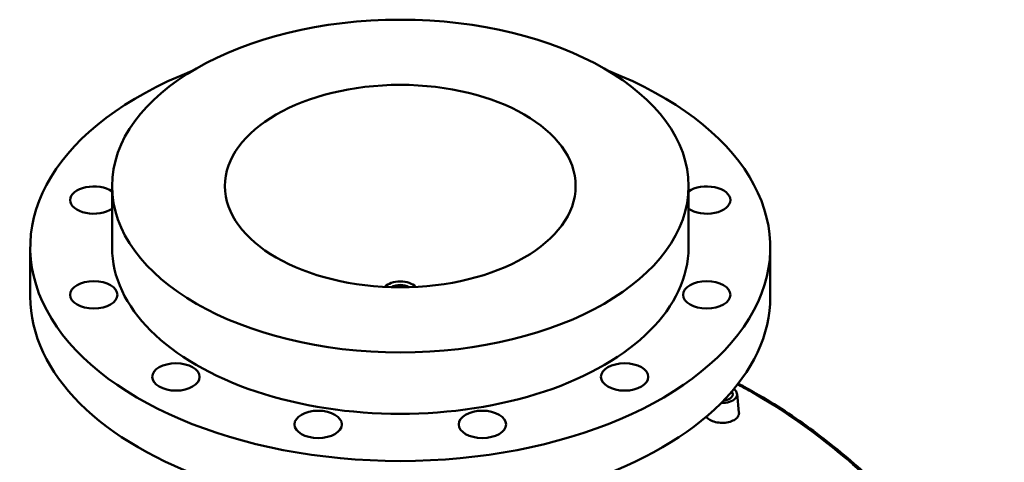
# Model space of a CAD drawing. Header units: millimetres. Extents: x -604 to 1138, y -275 to 894.
# Tile 11 of 11: x 678 to 1135, y 677 to 883. Entities that reach past the tile are written whole.
import ezdxf

# ---------------------------------------------------------------- set-up
doc = ezdxf.new("R2010")
doc.units = ezdxf.units.MM
doc.layers.add('Visible (ANSI)', color=7, linetype='Continuous', lineweight=50)
doc.layers.add('Visible Narrow (ANSI)', color=7, linetype='Continuous', lineweight=35)

msp = doc.modelspace()

# ---------------------------------------------------------------- linework, layer by layer
at = {"layer": 'Visible (ANSI)'}
for p, q in [((720.5, 776.68), (720.5, 805.25)), ((988.5, 776.68), (988.5, 805.25)), ((682.5, 753.81), (682.5, 776.68)), ((1026.5, 753.81), (1026.5, 776.68)), ((1006.05, 705.73), (1006.05, 705.93)), ((1011.04, 708.63), (1011.96, 699.98))]:
    msp.add_line(p, q, dxfattribs=at)
for centre, major_axis in [((854.5, 805.25), (134, 0)), ((854.5, 805.25), (81.5, 0)), ((712.02, 754.64), (11, 0)), ((996.97, 754.64), (-11, 0)), ((750.2, 716.46), (11, 0)), ((958.79, 716.46), (11, 0)), ((816.32, 694.42), (11, 0)), ((892.67, 694.42), (11, 0))]:
    msp.add_ellipse(centre, major_axis=major_axis, ratio=0.57735, dxfattribs=at)
for centre, major_axis, start_param, end_param in [((854.5, 776.68), (-172, 0), 5.309794, 10.398169), ((712.02, 798.72), (-11, 0), 3.832969, 8.733401), ((996.97, 798.72), (11, 0), 3.832969, 8.733401), ((854.5, 776.68), (-134, 0), 0, 3.141593), ((854.5, 756.26), (-8, 0), 3.617294, 5.807484), ((854.5, 756.26), (-5.2, 0), 3.865977, 5.558801), ((854.5, 753.81), (-172, 0), 0, 3.141593), ((1004.05, 708.38), (7, 0), 4.652736, 6.944796), ((1004.05, 708.38), (5, 0), 4.860457, 6.737075), ((1004.05, 705.93), (2, 0), 6.105475, 6.837121)]:
    msp.add_ellipse(centre, major_axis=major_axis, ratio=0.57735, start_param=start_param, end_param=end_param, dxfattribs=at)
for points, knots in [([(1135.3, 591.67), (1132.26, 596.66), (1129.14, 601.56), (1122.72, 611.18), (1119.43, 615.9), (1112.68, 625.13), (1109.21, 629.64), (1102.13, 638.45), (1098.5, 642.75), (1091.08, 651.13), (1087.29, 655.2), (1079.55, 663.11), (1075.6, 666.95), (1067.55, 674.37), (1063.44, 677.95), (1055.09, 684.86), (1050.84, 688.18), (1042.21, 694.56), (1037.82, 697.61), (1028.92, 703.44), (1024.41, 706.21), (1017.11, 710.41), (1014.36, 711.92), (1011.6, 713.39)], [4.958446, 4.958446, 4.958446, 4.958446, 6.88278, 6.88278, 8.807114, 8.807114, 10.731448, 10.731448, 12.655781, 12.655781, 14.580115, 14.580115, 16.504449, 16.504449, 18.428783, 18.428783, 20.353117, 20.353117, 22.277451, 22.277451, 24.201785, 24.201785, 25.348605, 25.348605, 25.348605, 25.348605]), ([(1009.66, 696.43), (1008.95, 696.02), (1008.06, 695.67), (1006.11, 695.21), (1005.05, 695.11), (1003.05, 695.12), (1001.99, 695.24), (1000.04, 695.72), (999.15, 696.08), (997.74, 696.89), (997.13, 697.4), (996.72, 697.96), (996.72, 697.97), (996.72, 697.97)], [2.389853, 2.389853, 2.389853, 2.389853, 2.68861, 2.68861, 2.987367, 2.987367, 3.286073, 3.286073, 3.584779, 3.584779, 3.883485, 3.883485, 3.884536, 3.884536, 3.884536, 3.884536]), ([(1011.96, 699.98), (1011.97, 699.88), (1011.98, 699.79), (1011.98, 699.11), (1011.78, 698.49), (1010.97, 697.35), (1010.36, 696.83), (1009.66, 696.43)], [6.5233354, 6.5233354, 6.5233354, 6.5233354, 6.5720443, 6.5720443, 6.8708013, 6.8708013, 7.1695583, 7.1695583, 7.1695583, 7.1695583])]:
    msp.add_open_spline(points, degree=3, knots=knots, dxfattribs=at)
at = {"layer": 'Visible Narrow (ANSI)'}
msp.add_open_spline([(1011.25, 712.94), (1013.94, 711.51), (1016.6, 710.03), (1019.25, 708.5), (1037.46, 697.98), (1054.74, 685.17), (1086.85, 655.52), (1101.68, 638.69), (1121.82, 611.14), (1128.15, 601.64), (1134.15, 591.8)], degree=3, knots=[-25.261771, -25.261771, -25.261771, -25.261771, -24.143148, -24.143148, -24.143148, -16.449266, -16.449266, -8.755389, -8.755389, -4.958446, -4.958446, -4.958446, -4.958446], dxfattribs=at)

doc.saveas('drawing.dxf')
